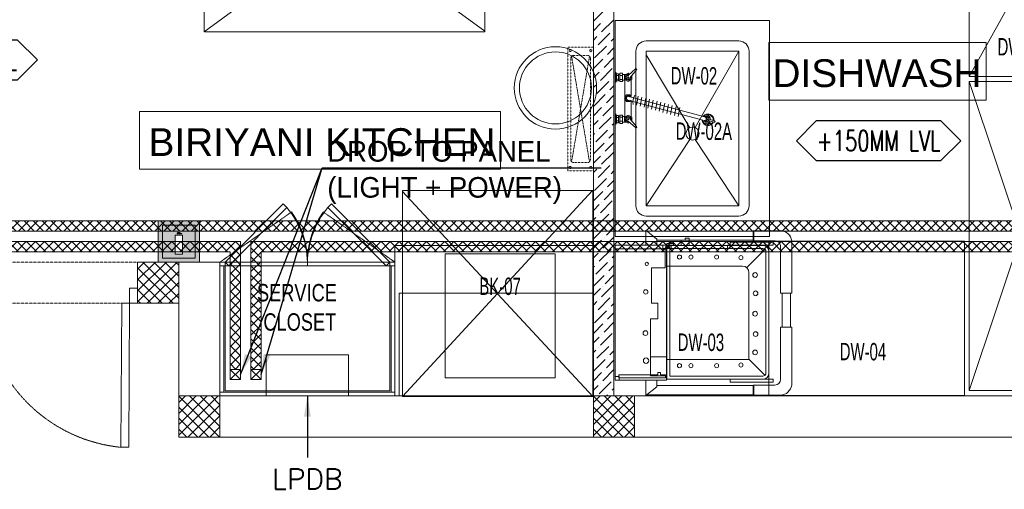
# Model space of a CAD drawing. Header units: millimetres. Extents: x -4747 to 55193, y -3459 to 48388.
# Tile 10 of 35: x 7017 to 11802, y -254 to 2028. Entities that reach past the tile are written whole.
import ezdxf
from ezdxf.enums import TextEntityAlignment as Align

# ---------------------------------------------------------------- set-up
doc = ezdxf.new("R2010")
doc.units = ezdxf.units.MM
doc.header["$MEASUREMENT"] = 0
for name, pattern in [('FP XREF (2)$0$$0$HIDDEN', [0.375, 0.25, -0.125]), ('FP XREF (2)$0$( Hidden )', [0.375, 0.25, -0.125]), ('FP XREF (2)$0$DASHED2', [0.375, 0.25, -0.125]), ('FP XREF (2)$0$HIDDEN2', [0.1875, 0.125, -0.0625])]:
    doc.linetypes.add(name, pattern=pattern)
doc.layers.get('0').update_dxf_attribs({"lineweight": 5})
doc.layers.add('A-ANNO-DIMS-30', color=7, linetype='Continuous', lineweight=5)
doc.layers.add('M-MEP-GEN', color=7, linetype='Continuous', lineweight=20)
for name, color, linetype, lineweight, true_color in [('FP XREF (2)$0$a- flr dim 02', 9, 'Continuous', 30, 0x808080), ('FP XREF (2)$0$A-100MM', 9, 'Continuous', 0, 0x808080), ('FP XREF (2)$0$A-clmn', 9, 'Continuous', 0, 0x808080), ('FP XREF (2)$0$A-JOINERY', 9, 'Continuous', 30, 0x808080), ('FP XREF (2)$0$door', 9, 'Continuous', 9, 0x808080), ('FP XREF (2)$0$EQ', 9, 'Continuous', 25, 0x808080), ('FP XREF (2)$0$EQUIP.', 9, 'Continuous', 0, 0x808080), ('FP XREF (2)$0$FLR LINE', 9, 'Continuous', 0, 0x808080), ('FP XREF (2)$0$ND_02_WALL', 9, 'Continuous', 53, 0x808080), ('FP XREF (2)$0$ND_26_HATCH', 9, 'Continuous', 13, 0x808080), ('FP XREF (2)$0$New1-furn', 9, 'Continuous', 30, 0x808080), ('M-MEP-ELCT-TRUNKING', 7, 'Continuous', 20, 0x960000), ('M-MEP-ELPR-EQUIP', 6, 'Continuous', 15, 0xff00ff)]:
    doc.layers.add(name, color=color, linetype=linetype, lineweight=lineweight, true_color=true_color)
for name, color, linetype, true_color in [('FP XREF (2)$0$A-EQUIP', 9, 'Continuous', 0x808080), ('FP XREF (2)$0$CT-WALL HATCH', 9, 'Continuous', 0x808080), ('FP XREF (2)$0$Equipment', 9, 'Continuous', 0x808080), ('FP XREF (2)$0$Equipment Name', 9, 'Continuous', 0x808080), ('FP XREF (2)$0$Exhaut Hoods', 9, 'Continuous', 0x808080), ('FP XREF (2)$0$PDF_0', 9, 'Continuous', 0x808080), ('FP XREF (2)$0$SA-EQUIP', 9, 'Continuous', 0x808080), ('FP XREF (2)$0$T-TagsWndw', 9, 'Continuous', 0x808080), ('FP XREF (2)$0$text equipment', 9, 'Continuous', 0x808080), ('FP XREF (2)$0$Z-AT_Text', 9, 'Continuous', 0x808080)]:
    doc.layers.add(name, color=color, linetype=linetype, true_color=true_color)
doc.styles.add('FP XREF (2)$0$DIMTEXT', font='arial.ttf', dxfattribs={"width": 0.75})
doc.styles.add('FP XREF (2)$0$MtXpl_Arial_Narrow', font='arialn.ttf')
doc.styles.add('FP XREF (2)$0$SSP_Note', font='romans.shx', dxfattribs={"width": 0.8})
doc.styles.add('FP XREF (2)$0$SSP_Title', font='arial.ttf')
doc.styles.add('Oswald Light', font='txt')
doc.styles.get("Standard").update_dxf_attribs({"font": 'romans.shx'})
doc.dimstyles.new('MDS-50', dxfattribs={"dimtxt": 100, "dimasz": 100, "dimexe": 50, "dimexo": 50, "dimgap": 25, "dimtad": 1, "dimdec": 0, "dimtxsty": 'Oswald Light', "dimcen": 0, "dimdle": 1.5875, "dimazin": 0, "dimtfac": 1, "dimtdec": 0, "dimtix": 1, "dimtmove": 0, "dimatfit": 0, "dimfxl": 1, "dimfrac": 2, "dimtolj": 1, "dimarcsym": 0})

# ---------------------------------------------------------------- blocks, each defined once
blk = doc.blocks.new('DB-TP')
at = {"color": 0}
blk.add_lwpolyline([(-200, 200), (200, 200), (200, 0), (-200, 0)], close=True, dxfattribs=at)
blk.add_solid([(-200, 0), (200, 200), (200, 0), (-200, 0)], dxfattribs=at)
blk = doc.blocks.new('FP XREF (2)$0$SSP_Tag_Wndw')
at = {"layer": 'FP XREF (2)$0$T-TagsWndw'}
for p, q in [((-5.5, 1.75), (-7.25, 0)), ((5.5, 1.75), (-5.5, 1.75)), ((7.25, 0), (5.5, 1.75)), ((-7.25, 0), (-5.5, -1.75)), ((5.5, -1.75), (7.25, 0)), ((-5.5, -1.75), (5.5, -1.75))]:
    blk.add_line(p, q, dxfattribs=at)
at = {"layer": 'FP XREF (2)$0$T-TagsWndw', "style": 'FP XREF (2)$0$SSP_Note', "width": 0.8}
blk.add_attdef('WndwNo', text='', height=1.8, dxfattribs=at).set_placement((0, 0), align=Align.MIDDLE_CENTER)
blk = doc.blocks.new('FP XREF (2)')
at = {"layer": 'FP XREF (2)$0$CT-WALL HATCH', "lineweight": 0, "true_color": 0x808080}
h = blk.add_hatch(color=8, dxfattribs=at)
h.dxf.hatch_style = 1
h.paths.add_polyline_path([(7690, 1050), (7690, 850), (7890, 850), (7890, 1050)])
h.paths.add_polyline_path([(7870, 1030), (7870, 870), (7710, 870), (7710, 1030)], flags=16)
h.paths.add_polyline_path([(7785, 994), (7794.5, 994), (7794.5, 991.8), (7797, 991.8), (7804.7, 989.7), (7803.6, 987.6), (7794.5, 989.6), (7794.5, 981.1), (7807.3, 981.1), (7807.3, 889.5), (7771.5, 889.5), (7771.5, 981.1), (7785, 981.1), (7785, 989.6), (7782, 989.6), (7782, 991.8), (7785, 991.8)], flags=0)
h = blk.add_hatch(color=8, dxfattribs=at)
h.dxf.hatch_style = 1
h.paths.add_polyline_path([(7870, 1030), (7710, 1030), (7710, 870), (7870, 870)])
h.paths.add_polyline_path([(7807.3, 889.5), (7771.5, 889.5), (7771.5, 981.1), (7785, 981.1), (7785, 989.6), (7782, 989.6), (7782, 991.8), (7785, 991.8), (7785, 994), (7794.5, 994), (7794.5, 991.8), (7797, 991.8), (7804.7, 989.7), (7803.6, 987.6), (7794.5, 989.6), (7794.5, 981.1), (7807.3, 981.1)], flags=16)
at = {"color": 8, "lineweight": 0, "true_color": 0x808080}
for p, q in [((7690, 1050), (7890, 1050)), ((7690, 850), (7690, 1050)), ((7710, 1030), (7870, 1030)), ((7710, 870), (7710, 1030)), ((7870, 1030), (7870, 870)), ((7890, 1050), (7890, 850)), ((7771.5, 981.1), (7807.3, 981.1)), ((7771.5, 889.5), (7771.5, 981.1)), ((7782, 989.6), (7782, 991.8)), ((7782, 991.8), (7797, 991.8)), ((7794.5, 989.6), (7782, 989.6)), ((7794.5, 994), (7785, 994)), ((7785, 994), (7785, 981.1)), ((7785, 981.1), (7794.5, 981.1)), ((7794.5, 981.1), (7794.5, 994)), ((7794.5, 989.6), (7803.6, 987.6)), ((7797, 991.8), (7804.7, 989.7)), ((7804.7, 989.7), (7803.6, 987.6)), ((7807.3, 981.1), (7807.3, 889.5)), ((7870, 870), (7710, 870)), ((7807.3, 889.5), (7771.5, 889.5)), ((7890, 850), (7690, 850))]:
    blk.add_line(p, q, dxfattribs=at)
at = {"layer": 'FP XREF (2)$0$a- flr dim 02', "color": 8, "lineweight": 0, "true_color": 0x808080}
for p, q in [((9805, 3070), (9805, 200)), ((9905, 200), (9905, 2970)), ((9805, 200), (9905, 200))]:
    blk.add_line(p, q, dxfattribs=at)
at = {"layer": 'FP XREF (2)$0$A-100MM', "color": 8, "linetype": 'Continuous', "lineweight": 0, "true_color": 0x808080, "transparency": 33554687}
for p, q in [((9805, 2020.4), (9856.6, 2072)), ((9845.1, 1968.5), (9902.6, 2026)), ((9850.8, 2020.2), (9850.8, 2020.2)), ((9805, 1974.4), (9839.4, 2008.8)), ((9827.9, 1905.3), (9885.3, 1962.8)), ((9896.8, 1974.3), (9896.8, 1974.3)), ((9805, 1928.4), (9822.1, 1945.6)), ((9833.6, 1957.1), (9833.6, 1957.1)), ((9891.1, 1922.6), (9905, 1936.5)), ((9810.6, 1842.1), (9868.1, 1899.6)), ((9816.4, 1893.9), (9816.4, 1893.9)), ((9873.8, 1859.4), (9905, 1890.6)), ((9879.6, 1911.1), (9879.6, 1911.1)), ((9805, 1790.6), (9850.8, 1836.4)), ((9856.6, 1796.2), (9905, 1844.6)), ((9862.3, 1847.9), (9862.3, 1847.9)), ((9805, 1744.6), (9833.6, 1773.2)), ((9839.4, 1733), (9896.8, 1790.4)), ((9845.1, 1784.7), (9845.1, 1784.7)), ((9822.1, 1669.8), (9879.6, 1727.2)), ((9891.1, 1738.7), (9891.1, 1738.7)), ((9902.6, 1750.2), (9905, 1752.7)), ((9805, 1698.6), (9816.4, 1710)), ((9827.9, 1721.5), (9827.9, 1721.5)), ((9873.8, 1675.5), (9873.8, 1675.5)), ((9885.3, 1687), (9905, 1706.7)), ((9805, 1606.7), (9862.3, 1664)), ((9810.6, 1658.3), (9810.6, 1658.3)), ((9868.1, 1623.8), (9905, 1660.7)), ((9805, 1560.7), (9845.1, 1600.8)), ((9850.8, 1560.6), (9905, 1614.8)), ((9856.6, 1612.3), (9856.6, 1612.3)), ((9805, 1514.8), (9827.9, 1537.6)), ((9833.6, 1497.4), (9891.1, 1554.9)), ((9839.4, 1549.1), (9839.4, 1549.1)), ((9902.6, 1566.4), (9902.6, 1566.4)), ((9816.4, 1434.2), (9873.8, 1491.7)), ((9822.1, 1485.9), (9822.1, 1485.9)), ((9885.3, 1503.2), (9885.3, 1503.2)), ((9896.8, 1514.7), (9905, 1522.9)), ((9805, 1468.8), (9810.6, 1474.4)), ((9868.1, 1440), (9868.1, 1440)), ((9879.6, 1451.5), (9905, 1476.9)), ((9805, 1376.9), (9856.6, 1428.5)), ((9862.3, 1388.3), (9905, 1430.9)), ((9805, 1330.9), (9839.4, 1365.3)), ((9845.1, 1325.1), (9902.6, 1382.5)), ((9850.8, 1376.8), (9850.8, 1376.8)), ((9805, 1285), (9822.1, 1302.1)), ((9827.9, 1261.9), (9885.3, 1319.3)), ((9833.6, 1313.6), (9833.6, 1313.6)), ((9891.1, 1279.1), (9905, 1293.1)), ((9896.8, 1330.8), (9896.8, 1330.8)), ((9810.6, 1198.7), (9868.1, 1256.1)), ((9816.4, 1250.4), (9816.4, 1250.4)), ((9873.8, 1215.9), (9905, 1247.1)), ((9879.6, 1267.6), (9879.6, 1267.6)), ((9856.6, 1152.7), (9905, 1201.1)), ((9862.3, 1204.4), (9862.3, 1204.4)), ((9805, 1147.1), (9850.8, 1192.9)), ((9805, 1101.1), (9833.6, 1129.7)), ((9839.4, 1089.5), (9896.8, 1147)), ((9845.1, 1141.2), (9845.1, 1141.2)), ((9902.6, 1106.8), (9905, 1109.2)), ((9805, 1055.2), (9816.4, 1066.5)), ((9822.1, 1026.3), (9879.6, 1083.8)), ((9827.9, 1078), (9827.9, 1078)), ((9885.3, 1043.6), (9905, 1063.2)), ((9891.1, 1095.3), (9891.1, 1095.3)), ((9805, 963.2), (9862.3, 1020.6)), ((9810.6, 1014.8), (9810.6, 1014.8)), ((9868.1, 980.4), (9905, 1017.3)), ((9873.8, 1032.1), (9873.8, 1032.1)), ((9805, 917.3), (9845.1, 957.4)), ((9850.8, 917.2), (9905, 971.3)), ((9856.6, 968.9), (9856.6, 968.9)), ((9833.6, 854), (9891.1, 911.4)), ((9902.6, 922.9), (9902.6, 922.9)), ((9805, 871.3), (9827.9, 894.2)), ((9839.4, 905.7), (9839.4, 905.7)), ((9896.8, 871.2), (9905, 879.4)), ((9805, 825.4), (9810.6, 831)), ((9816.4, 790.8), (9873.8, 848.2)), ((9822.1, 842.5), (9822.1, 842.5)), ((9879.6, 808), (9905, 833.4)), ((9885.3, 859.7), (9885.3, 859.7)), ((9805, 733.4), (9856.6, 785)), ((9862.3, 744.8), (9905, 787.5)), ((9868.1, 796.5), (9868.1, 796.5)), ((9805, 687.5), (9839.4, 721.8)), ((9845.1, 681.6), (9902.6, 739.1)), ((9850.8, 733.3), (9850.8, 733.3)), ((9827.9, 618.4), (9885.3, 675.9)), ((9833.6, 670.1), (9833.6, 670.1)), ((9896.8, 687.4), (9896.8, 687.4)), ((9805, 641.5), (9822.1, 658.6)), ((9879.6, 624.2), (9879.6, 624.2)), ((9891.1, 635.6), (9905, 649.6)), ((9810.6, 555.2), (9868.1, 612.7)), ((9816.4, 606.9), (9816.4, 606.9)), ((9873.8, 572.4), (9905, 603.6)), ((9805, 503.6), (9850.8, 549.5)), ((9856.6, 509.2), (9905, 557.7)), ((9862.3, 561), (9862.3, 561)), ((9805, 457.7), (9833.6, 486.3)), ((9839.4, 446.1), (9896.8, 503.5)), ((9845.1, 497.8), (9845.1, 497.8)), ((9822.1, 382.9), (9879.6, 440.3)), ((9827.9, 434.6), (9827.9, 434.6)), ((9891.1, 451.8), (9891.1, 451.8)), ((9902.6, 463.3), (9905, 465.7)), ((9805, 411.7), (9816.4, 423.1)), ((9873.8, 388.6), (9873.8, 388.6)), ((9885.3, 400.1), (9905, 419.8)), ((9805, 319.8), (9862.3, 377.1)), ((9810.6, 371.4), (9810.6, 371.4)), ((9868.1, 336.9), (9905, 373.8)), ((9805, 273.8), (9845.1, 313.9)), ((9850.8, 273.7), (9905, 327.9)), ((9856.6, 325.4), (9856.6, 325.4)), ((9805, 227.9), (9827.9, 250.7)), ((9833.6, 210.5), (9891.1, 267.9)), ((9839.4, 262.2), (9839.4, 262.2)), ((9902.6, 279.4), (9902.6, 279.4)), ((9869.1, 200), (9873.8, 204.8)), ((9885.3, 216.2), (9885.3, 216.2)), ((9896.8, 227.7), (9905, 235.9))]:
    blk.add_line(p, q, dxfattribs=at)
at = {"layer": 'FP XREF (2)$0$A-clmn', "color": 8, "lineweight": 0, "true_color": 0x808080}
for p, q in [((9805, 3070), (9805, 200)), ((9905, 2970), (9905, 200)), ((7590, 850), (7590, 650)), ((7990, 850), (7590, 850)), ((7590, 850), (7790, 850)), ((7590, 650), (7590, 850)), ((7590, 850), (7790, 850)), ((7790, 850), (7790, 650)), ((7990, 850), (7990, 200)), ((7590, 800), (7590, 650)), ((7790, 650), (7590, 650)), ((7790, 650), (7590, 650)), ((7590, 650), (7790, 650)), ((7590, 650), (7790, 650)), ((7790, 650), (7790, 0)), ((7790, 650), (7790, 0)), ((7790, 0), (7790, 200)), ((7790, 200), (7990, 200)), ((15000, 200), (7990, 200)), ((7990, 200), (7990, 0)), ((10005, 200), (9805, 200)), ((9805, 200), (9805, 0)), ((10005, 0), (10005, 200)), ((15200, 0), (7790, 0)), ((7990, 0), (7790, 0)), ((9805, 0), (10005, 0))]:
    blk.add_line(p, q, dxfattribs=at)
at = {"layer": 'FP XREF (2)$0$A-EQUIP', "color": 8, "lineweight": 0, "true_color": 0x808080}
for p, q in [((11632, 2651.9), (11632, 1751.9)), ((12132, 2651.9), (11632, 1751.9)), ((10661.4, 2024.6), (9911.4, 2024.6)), ((9911.4, 2024.6), (9911.4, 974)), ((10661.4, 2024.6), (9911.4, 2024.6)), ((9911.4, 2024.6), (9911.4, 974)), ((9911.4, 974), (9911.4, 2024.6)), ((9911.4, 2024.6), (10661.4, 2024.6)), ((9911.4, 974), (9911.4, 2024.6)), ((9911.4, 2024.6), (10661.4, 2024.6)), ((10661.4, 974), (10661.4, 2024.6)), ((10661.4, 974), (10661.4, 2024.6)), ((10661.4, 2024.6), (10661.4, 974)), ((10661.4, 2024.6), (10661.4, 974)), ((10061.4, 1924.6), (10511.4, 1924.6)), ((10011.4, 1124), (10011.4, 1874.6)), ((10061.4, 1124), (10061.4, 1874.6)), ((10061.4, 1874.6), (10511.4, 1874.6)), ((10511.4, 1874.6), (10299.5, 1503.3)), ((10511.4, 1874.6), (10511.4, 1124)), ((10561.4, 1874.6), (10561.4, 1124)), ((10061.4, 1857.1), (10273, 1503.1)), ((11632, 1751.9), (12132, 1751.9)), ((12132, 1726.9), (11632, 1726.9)), ((11632, 1726.9), (11632, 226.9)), ((11632, 226.9), (12132, 1726.9)), ((11632, 1726.9), (12132, 226.9)), ((10061.4, 1124), (10273.4, 1445.3)), ((10511.4, 1124), (10299.5, 1445.3)), ((10511.4, 1124), (10061.4, 1124)), ((10511.4, 1074), (10061.4, 1074)), ((9911.4, 974), (10661.4, 974)), ((9911.4, 974), (10661.4, 974)), ((10661.4, 974), (9911.4, 974)), ((10661.4, 974), (9911.4, 974)), ((9805, 930), (8840, 930)), ((8840, 930), (8840, 200)), ((9805, 200), (9805, 930)), ((11608.1, 951.5), (10658.1, 951.9)), ((10658.1, 951.9), (10658.1, 201.9)), ((11608.1, 951.5), (10658.1, 951.9)), ((10658.1, 951.9), (10658.1, 201.9)), ((10658.1, 201.9), (10658.1, 951.9)), ((10658.1, 951.9), (11608.1, 951.5)), ((10658.1, 201.9), (10658.1, 951.9)), ((10658.1, 951.9), (11608.1, 951.5)), ((11608.1, 201.5), (11608.1, 951.5)), ((11608.1, 201.5), (11608.1, 951.5)), ((11608.1, 951.5), (11608.1, 201.5)), ((11608.1, 951.5), (11608.1, 201.5)), ((9619.6, 889.7), (9084.9, 889.7)), ((9084.9, 889.7), (9084.9, 287.3)), ((9619.6, 287.3), (9619.6, 889.7)), ((9084.9, 287.3), (9619.6, 287.3)), ((8840, 200), (9805, 200)), ((10658.1, 201.9), (11608.1, 201.5)), ((10658.1, 201.9), (11608.1, 201.5)), ((11608.1, 201.5), (10658.1, 201.9)), ((11608.1, 201.5), (10658.1, 201.9)), ((11632, 226.9), (12132, 226.9))]:
    blk.add_line(p, q, dxfattribs=at)
for centre, radius in [((9620.6, 1696.4), 200), ((9620.6, 1696.4), 175), ((10286.4, 1474.3), 31.8)]:
    blk.add_circle(centre, radius, dxfattribs=at)
for centre, start, end in [((10061.4, 1874.6), 90, 180), ((10511.4, 1874.6), 0, 90), ((10061.4, 1124), 180, 270), ((10511.4, 1124), 270, 0)]:
    blk.add_arc(centre, 50, start, end, dxfattribs=at)
at = {"layer": 'FP XREF (2)$0$A-JOINERY', "color": 8, "linetype": 'FP XREF (2)$0$$0$HIDDEN', "lineweight": 0, "ltscale": 3, "true_color": 0x808080}
for p, q in [((7990, 850), (8338.1, 1093.8)), ((8840, 850), (8491.9, 1093.8))]:
    blk.add_line(p, q, dxfattribs=at)
at = {"layer": 'FP XREF (2)$0$A-JOINERY', "color": 8, "lineweight": 0, "true_color": 0x808080}
for p, q in [((7990, 850), (7990, 200)), ((8840, 850), (7990, 850)), ((8840, 832), (7990, 832)), ((8008, 832), (8008, 218)), ((8015, 850), (8815, 850)), ((8822, 218), (8822, 832)), ((8840, 200), (8840, 850)), ((7990, 218), (8840, 218)), ((7990, 200), (8840, 200))]:
    blk.add_line(p, q, dxfattribs=at)
at = {"layer": 'FP XREF (2)$0$A-JOINERY', "color": 8, "linetype": 'FP XREF (2)$0$( Hidden )', "lineweight": 0, "ltscale": 3, "true_color": 0x808080}
for p, q in [((8860.6, 700), (9805, 700)), ((8860.6, 200), (8860.6, 700)), ((9805, 700), (9805, 200)), ((9805, 200), (8860.6, 200))]:
    blk.add_line(p, q, dxfattribs=at)
at = {"layer": 'FP XREF (2)$0$A-JOINERY', "color": 8, "linetype": 'FP XREF (2)$0$$0$HIDDEN', "lineweight": 0, "ltscale": 3, "true_color": 0x808080}
for centre, start, end in [((7990, 850), 359.9999, 34.9999), ((8840, 850), 145.0001, 180.0001)]:
    blk.add_arc(centre, 425, start, end, dxfattribs=at)
at = {"layer": 'FP XREF (2)$0$door', "color": 8, "lineweight": 0, "true_color": 0x808080}
for p, q in [((7549.9, 724.1), (7549.7, 650.4)), ((7590, 724.1), (7549.9, 724.1)), ((7589.8, 650.3), (7590, 724.1)), ((7508.9, -49.5), (7512.9, 650.5)), ((7512.9, 650.5), (7549.7, 650.4)), ((7549.7, 650.4), (7546.8, -49.6)), ((7549.7, 650.4), (7589.8, 650.3)), ((7546.8, -49.6), (7508.9, -49.5))]:
    blk.add_line(p, q, dxfattribs=at)
at = {"layer": 'FP XREF (2)$0$EQ', "color": 8, "linetype": 'FP XREF (2)$0$HIDDEN2', "lineweight": 0, "ltscale": 7, "true_color": 0x808080}
blk.add_arc((7581.3, 689.6), 742.6, 183.1069, 264.4029, dxfattribs=at)
at = {"layer": 'FP XREF (2)$0$Equipment', "color": 8, "linetype": 'FP XREF (2)$0$DASHED2', "lineweight": 0, "ltscale": 0.3, "true_color": 0x808080}
for p, q in [((9805, 1893.8), (9680, 1893.8)), ((9680, 1893.8), (9680, 1293.8)), ((9805, 1293.8), (9805, 1893.8)), ((9694.5, 1839.2), (9694.5, 1348.3)), ((9698.9, 1849.8), (9786.1, 1337.7)), ((9786.1, 1849.8), (9698.9, 1337.7)), ((9775.5, 1854.2), (9709.5, 1854.2)), ((9790.5, 1348.3), (9790.5, 1839.2)), ((9680, 1293.8), (9805, 1293.8)), ((9709.5, 1333.3), (9775.5, 1333.3))]:
    blk.add_line(p, q, dxfattribs=at)
at = {"layer": 'FP XREF (2)$0$Equipment', "color": 8, "lineweight": 0, "true_color": 0x808080}
for p, q in [((9913.5, 1773.4), (9913.5, 1722.2)), ((9913.5, 1773), (9917.3, 1764.9)), ((9973.2, 1757.1), (10010, 1788.8)), ((9983.3, 1747), (10015, 1783.8)), ((9913.5, 1722.2), (9917.3, 1730.3)), ((9917.3, 1730.5), (9917.3, 1764.9)), ((9926.8, 1764.8), (9917.3, 1764.8)), ((9926.8, 1756.5), (9917.3, 1756.5)), ((9926.8, 1738.8), (9917.3, 1738.8)), ((9926.8, 1730.5), (9917.3, 1730.5)), ((9926.8, 1730.5), (9926.8, 1764.8)), ((9933.3, 1761.6), (9926.8, 1761.6)), ((9933.3, 1733.7), (9926.8, 1733.7)), ((9933.3, 1727.5), (9933.3, 1768.4)), ((9933.3, 1768.4), (9946.7, 1768.4)), ((9946.7, 1757.3), (9933.3, 1757.3)), ((9946.7, 1737.7), (9933.3, 1737.7)), ((9946.7, 1727.5), (9933.3, 1727.5)), ((9946.7, 1768.4), (9946.7, 1727.5)), ((9946.7, 1761.4), (9963, 1761.4)), ((9946.7, 1734.3), (9958.1, 1734.3)), ((9973.9, 1767.6), (9956.6, 1757.6)), ((9956.6, 1757.6), (9956.6, 1737.6)), ((9956.6, 1737.6), (9973.9, 1727.6)), ((9958.1, 1736.7), (9958.1, 1650.7)), ((9980.8, 1763.6), (9973.9, 1767.6)), ((9973.9, 1727.6), (9991.2, 1737.6)), ((9989.1, 1654.8), (9989.1, 1736.4)), ((9991.2, 1737.6), (9991.2, 1756.2)), ((9955.5, 1646), (9964.6, 1661.9)), ((9964.6, 1630.2), (9955.5, 1646)), ((9958.1, 1555.4), (9958.1, 1641.4)), ((9964.6, 1661.9), (9982.9, 1661.9)), ((9964.6, 1630.2), (9982.9, 1630.2)), ((9971.5, 1637.6), (10342.5, 1538.2)), ((9976, 1654.5), (10347, 1555.1)), ((9987.1, 1654.8), (9982.9, 1661.9)), ((9982.9, 1630.2), (9987.1, 1637.3)), ((9989.1, 1637.3), (9989.1, 1555.7)), ((10022.6, 1656), (10014.3, 1612.2)), ((10041, 1651), (10032.7, 1607.2)), ((10059.4, 1646.1), (10051.1, 1602.3)), ((10077.8, 1641.2), (10069.5, 1597.4)), ((10096.2, 1636.3), (10087.9, 1592.4)), ((10114.6, 1631.3), (10106.3, 1587.5)), ((10133, 1626.4), (10124.7, 1582.6)), ((10151.4, 1621.5), (10143.1, 1577.6)), ((10169.8, 1616.5), (10161.5, 1572.7)), ((10188.2, 1611.6), (10179.9, 1567.8)), ((10206.6, 1606.7), (10198.3, 1562.9)), ((10225, 1601.7), (10216.7, 1557.9)), ((9913.5, 1518.7), (9913.5, 1569.8)), ((9913.5, 1569.8), (9917.3, 1561.7)), ((9926.8, 1561.6), (9917.3, 1561.6)), ((9917.3, 1561.6), (9917.3, 1527.1)), ((9926.8, 1553.3), (9917.3, 1553.3)), ((9926.8, 1535.6), (9917.3, 1535.6)), ((9926.8, 1561.6), (9926.8, 1527.3)), ((9933.3, 1558.4), (9926.8, 1558.4)), ((9933.3, 1564.6), (9933.3, 1523.7)), ((9946.7, 1564.6), (9933.3, 1564.6)), ((9946.7, 1554.4), (9933.3, 1554.4)), ((9946.7, 1534.7), (9933.3, 1534.7)), ((9946.7, 1523.7), (9946.7, 1564.6)), ((9946.7, 1557.8), (9958.1, 1557.8)), ((9956.6, 1554.4), (9973.9, 1564.4)), ((9956.6, 1534.4), (9956.6, 1554.4)), ((9973.9, 1524.4), (9956.6, 1534.4)), ((9973.2, 1535), (10010, 1503.3)), ((9973.9, 1564.4), (9991.2, 1554.4)), ((9983.3, 1545.1), (10015, 1508.3)), ((9991.2, 1554.4), (9991.2, 1535.9)), ((10332.5, 1540.9), (10333.9, 1535.4)), ((10333.9, 1535.4), (10348.5, 1531.5)), ((10340.7, 1560.7), (10337.6, 1557.6)), ((10355.2, 1556.8), (10340.7, 1560.7)), ((10348.5, 1531.5), (10359.1, 1542.2)), ((10351.4, 1534), (10359.8, 1531.7)), ((10359.1, 1542.2), (10355.2, 1556.8)), ((10364.9, 1551.6), (10356.7, 1553.8)), ((10363.7, 1537.4), (10392.3, 1529.7)), ((10365.7, 1544.7), (10394.3, 1537.1)), ((9913.5, 1519), (9917.3, 1527.1)), ((9926.8, 1527.3), (9917.3, 1527.3)), ((9933.3, 1530.4), (9926.8, 1530.4)), ((9933.3, 1523.7), (9946.7, 1523.7)), ((9946.7, 1530.7), (9963, 1530.7)), ((9980.8, 1528.4), (9973.9, 1524.4))]:
    blk.add_line(p, q, dxfattribs=at)
at = {"layer": 'FP XREF (2)$0$Equipment', "color": 8, "linetype": 'FP XREF (2)$0$DASHED2', "lineweight": 0, "ltscale": 0.3, "true_color": 0x808080}
for centre, start, end in [((9709.5, 1839.2), 90, 180), ((9775.5, 1839.2), 0, 90), ((9709.5, 1348.3), 180, 270), ((9775.5, 1348.3), 270, 0)]:
    blk.add_arc(centre, 15, start, end, dxfattribs=at)
at = {"layer": 'FP XREF (2)$0$Equipment', "color": 8, "lineweight": 0, "true_color": 0x808080}
for centre, major_axis, ratio, start_param, end_param in [((10011.9, 1785.7), (-2.53, 2.53), 1, 3.355981, 6.068797), ((9973.9, 1747.6), (9.97, 9.97), 1, 0.494516, 5.793903), ((9973.8, 1747.6), (6.74, 6.74), 1, 0.844974, 5.438212), ((9973.8, 1747.6), (-2.25, 2.25), 1, 5.497787, 11.780972), ((9973.8, 1646), (-11.8, 6.4), 1, 4.081822, 8.953559), ((9973.8, 1646), (-7.86, 3.88), 0.995971, -1.37533, 1.766263), ((10053.3, 1629.6), (-40, 40), 1, 0.20779, 1.018908), ((9973.9, 1544.4), (-9.97, 9.97), 1, 3.630875, 8.930262), ((9973.8, 1544.5), (-6.74, 6.74), 1, 3.986566, 8.579804), ((9973.8, 1544.5), (-2.25, 2.25), 1, 5.497787, 11.780972), ((10361.7, 1541.5), (23.1, 16.9), 1, 2.650354, 5.266747), ((10361.7, 1541.5), (23.1, 16.9), 1, 2.650354, 5.266747), ((10352.8, 1543.2), (13.9, 13.9), 1, 2.782498, 5.080835), ((10352.8, 1543.2), (13.9, 13.9), 1, 2.782498, 5.080835), ((10361.7, 1541.5), (-0.4, 28.6), 1, 4.580889, 7.16581), ((10361.7, 1541.5), (-0.4, 28.6), 1, 4.580889, 7.16581), ((10361.7, 1541.5), (-0.4, 28.6), 1, 4.580889, 7.16581), ((10361.7, 1541.5), (-18, 18), 1, 1.33767, 3.528402), ((10361.7, 1541.5), (-18, 18), 1, 1.33767, 3.528402), ((10361.7, 1541.5), (-18, 18), 1, 1.33767, 3.528402), ((10353.3, 1544.9), (-13.9, 13.9), 1, 3.820344, 6.118682), ((10353.3, 1544.9), (13.9, 13.9), 1, 0.908402, 1.406293), ((10353.3, 1544.9), (13.9, 13.9), 1, 0.908402, 1.406293), ((10345, 1546.6), (7.41, 4.61), 1, 3.864082, 7.065249), ((10345, 1546.6), (7.51, 4.46), 1, 3.884457, 7.085624), ((10345, 1546.6), (7.51, 4.46), 1, 3.884457, 7.085624), ((10352.9, 1542.8), (-9.27, 9.27), 1, 1.682109, 3.458448), ((10352.9, 1542.8), (-9.27, 9.27), 1, 1.682109, 3.458448), ((10352.9, 1542.8), (-9.27, 9.27), 1, 1.682109, 3.458448), ((10353.5, 1545.2), (-9.27, 9.27), 1, 4.439051, 5.721365), ((10353.5, 1545.2), (-9.27, 9.27), 1, 4.439051, 5.721365), ((10353.5, 1545.2), (-9.27, 9.27), 1, 3.871935, 5.721365), ((10361.7, 1541.5), (18, 18), 1, 5.400363, 7.51011), ((10361.7, 1541.5), (18, 18), 1, 5.400363, 7.51011), ((10361.7, 1541.5), (18, 18), 1, 5.400363, 7.51011), ((10353.3, 1544.9), (-13.9, 13.9), 1, 3.820344, 5.620791), ((10353.3, 1544.9), (-13.9, 13.9), 1, 3.820344, 5.620791), ((10365.8, 1540.8), (2.82, 2.82), 1, 0.815022, 3.373768), ((10365.8, 1540.8), (2.82, 2.82), 1, 0.815022, 3.373768), ((10365.8, 1540.8), (2.82, 2.82), 1, 0.815022, 3.373768), ((10353.5, 1545.2), (-9.27, 9.27), 1, 3.871935, 4.439051), ((10353.5, 1545.2), (-9.27, 9.27), 1, 3.871935, 4.439051), ((10392.2, 1533.7), (2.82, 2.82), 1, 3.956614, 6.515361), ((10392.2, 1533.7), (2.82, 2.82), 1, 3.956614, 6.515361), ((10392.2, 1533.7), (2.82, 2.82), 1, 3.956614, 6.515361), ((10011.9, 1506.3), (2.53, 2.53), 1, 3.355981, 6.068797)]:
    blk.add_ellipse(centre, major_axis=major_axis, ratio=ratio, start_param=start_param, end_param=end_param, dxfattribs=at)
at = {"layer": 'FP XREF (2)$0$Equipment Name', "color": 8, "linetype": 'FP XREF (2)$0$DASHED2', "lineweight": 0, "true_color": 0x808080}
for centre in [(9692.5, 1877.4), (9792.5, 1877.4), (9692.5, 1310.2), (9792.5, 1310.2)]:
    blk.add_circle(centre, 5.15, dxfattribs=at)
at = {"layer": 'FP XREF (2)$0$Exhaut Hoods', "color": 8, "linetype": 'FP XREF (2)$0$( Hidden )', "lineweight": 0, "ltscale": 10, "true_color": 0x808080}
for p, q in [((7913, 1968), (7913, 2968)), ((9278, 2968), (9278, 1968)), ((9278, 1968), (7913, 1968)), ((8876.4, 1198), (9801.4, 1198)), ((8876.4, 198), (8876.4, 1198)), ((9801.4, 1198), (9801.4, 198)), ((9801.4, 198), (8876.4, 198))]:
    blk.add_line(p, q, dxfattribs=at)
at = {"layer": 'FP XREF (2)$0$Exhaut Hoods', "color": 8, "lineweight": 0, "true_color": 0x808080}
for p, q in [((9270.2, 2968), (7913, 1968)), ((7913, 2968), (9278, 1971.6)), ((9801, 1198), (8876.4, 198)), ((8876.4, 1193.5), (9801.4, 198))]:
    blk.add_line(p, q, dxfattribs=at)
at = {"layer": 'FP XREF (2)$0$FLR LINE', "color": 8, "linetype": 'FP XREF (2)$0$HIDDEN2', "lineweight": 0, "ltscale": 8, "true_color": 0x808080}
for p, q in [((6090, 850), (7590, 850)), ((6090, 650), (7590, 650))]:
    blk.add_line(p, q, dxfattribs=at)
at = {"layer": 'FP XREF (2)$0$ND_02_WALL', "color": 8, "lineweight": 0, "true_color": 0x808080}
blk.add_line((7990, 850), (7990, 200), dxfattribs=at)
at = {"layer": 'FP XREF (2)$0$ND_26_HATCH', "color": 8, "linetype": 'Continuous', "lineweight": 0, "true_color": 0x808080}
for p, q in [((7590, 816.5), (7623.5, 850)), ((7590, 763.5), (7676.5, 850)), ((7590, 710.5), (7729.5, 850)), ((7590, 657.4), (7782.6, 850)), ((7762.5, 650), (7590, 822.5)), ((7790, 675.5), (7615.5, 850)), ((7790, 728.5), (7668.5, 850)), ((7790, 781.6), (7721.6, 850)), ((7790, 834.6), (7774.6, 850)), ((7709.4, 650), (7590, 769.4)), ((7635.6, 650), (7790, 804.4)), ((7688.6, 650), (7790, 751.4)), ((7656.4, 650), (7590, 716.4)), ((7741.7, 650), (7790, 698.3)), ((7603.4, 650), (7590, 663.4)), ((7790, 168), (7822, 200)), ((7790, 115), (7875, 200)), ((7790, 61.9), (7928.1, 200)), ((7790, 8.9), (7981.1, 200)), ((7988.2, 0), (7790, 198.2)), ((7990, 51.2), (7841.2, 200)), ((7990, 104.3), (7894.3, 200)), ((7990, 157.3), (7947.3, 200)), ((9805, 167.7), (9837.3, 200)), ((9805, 114.7), (9890.3, 200)), ((9805, 61.7), (9943.3, 200)), ((9805, 8.6), (9996.4, 200)), ((10003.4, 0), (9805, 198.4)), ((10005, 51.5), (9856.5, 200)), ((10005, 104.5), (9909.5, 200)), ((10005, 157.5), (9962.5, 200)), ((7935.2, 0), (7790, 145.2)), ((7834.1, 0), (7990, 155.9)), ((9950.4, 0), (9805, 145.4)), ((9849.4, 0), (10005, 155.6)), ((7887.2, 0), (7990, 102.8)), ((9902.4, 0), (10005, 102.6)), ((7882.1, 0), (7790, 92.1)), ((7940.2, 0), (7990, 49.8)), ((9897.4, 0), (9805, 92.4)), ((9955.5, 0), (10005, 49.5)), ((7829.1, 0), (7790, 39.1)), ((9844.3, 0), (9805, 39.3))]:
    blk.add_line(p, q, dxfattribs=at)
at = {"layer": 'FP XREF (2)$0$New1-furn', "color": 8, "lineweight": 0, "true_color": 0x808080}
for p, q in [((8015, 850), (8297.8, 1132.8)), ((8315.5, 1115.2), (8032.7, 832.3)), ((8297.8, 1132.8), (8315.5, 1115.2)), ((8514.5, 1115.2), (8532.2, 1132.8)), ((8797.3, 832.3), (8514.5, 1115.2)), ((8532.2, 1132.8), (8815, 850)), ((8015, 850), (8815, 850)), ((8032.7, 832.3), (8015, 850)), ((8815, 850), (8797.3, 832.3))]:
    blk.add_line(p, q, dxfattribs=at)
for centre, start, end in [((7983.4, 839.3), 1.417, 39.7113), ((8846.6, 839.3), 140.2887, 178.583)]:
    blk.add_arc(centre, 431.7, start, end, dxfattribs=at)
at = {"layer": 'FP XREF (2)$0$PDF_0', "color": 8, "lineweight": 0, "true_color": 0x808080}
for p, q in [((8015, 850), (7990, 850)), ((7990, 850), (7990, 200)), ((8015, 225), (8015, 850)), ((8415, 850), (8415, 832)), ((8815, 850), (8815, 225)), ((8840, 850), (8815, 850)), ((8840, 200), (8840, 850)), ((7990, 200), (8840, 200)), ((8815, 225), (8015, 225))]:
    blk.add_line(p, q, dxfattribs=at)
at = {"layer": 'FP XREF (2)$0$SA-EQUIP', "color": 8, "lineweight": 0, "true_color": 0x808080}
for p, q in [((10060.5, 932.1), (10060.5, 1004.5)), ((10060.5, 1004.5), (10112.9, 961.6)), ((10580.9, 1000.6), (10065.3, 1000.6)), ((10112.9, 961.6), (10112.9, 933.7)), ((10250.3, 956.5), (10250.3, 965.8)), ((10250.3, 965.8), (10269.7, 965.8)), ((10269.7, 965.8), (10269.7, 956.5)), ((10715.6, 1002.8), (10580.9, 1002.8)), ((10580.9, 953.7), (10580.9, 1002.8)), ((10584.6, 953.7), (10584.6, 1002.8)), ((10715.6, 1002.8), (10715.6, 1002.8)), ((9911.4, 913.9), (9911.4, 932.1)), ((9911.4, 932.1), (10160.3, 932.1)), ((9911.4, 276.8), (9911.4, 932.1)), ((9911.4, 932.1), (10160.3, 932.1)), ((10153.6, 913.9), (9911.4, 913.9)), ((10160.3, 913.9), (9911.4, 913.9)), ((10112.9, 956.5), (10580.9, 956.5)), ((10142.2, 916.6), (10142.2, 932.1)), ((10142.2, 932.1), (10182.4, 932.1)), ((10182.4, 916.6), (10142.2, 916.6)), ((10153.6, 821.7), (10153.6, 913.9)), ((10156.4, 920.6), (10156.4, 926.8)), ((10156.4, 926.8), (10175.7, 926.8)), ((10175.7, 920.6), (10156.4, 920.6)), ((10160.3, 932.1), (10160.3, 913.9)), ((10160.3, 932.1), (10160.3, 276.8)), ((10161.1, 281.2), (10161.1, 931.2)), ((10161.1, 931.2), (10628, 931.2)), ((10162.3, 932.1), (10162.3, 940.4)), ((10162.3, 940.4), (10194.6, 940.4)), ((10194.6, 932.1), (10162.3, 932.1)), ((10173.5, 940.4), (10173.5, 946.4)), ((10173.5, 946.4), (10194.6, 946.4)), ((10194.6, 940.4), (10173.5, 940.4)), ((10175.7, 926.8), (10175.7, 920.6)), ((10175.8, 295.9), (10175.8, 916.6)), ((10175.8, 916.6), (10628, 916.6)), ((10182.4, 932.1), (10182.4, 916.6)), ((10194.6, 946.4), (10194.6, 940.4)), ((10194.6, 940.4), (10194.6, 932.1)), ((10230.9, 932.1), (10230.9, 956.5)), ((10269.7, 956.5), (10250.3, 956.5)), ((10269.7, 932.1), (10269.7, 956.5)), ((10469.4, 932.1), (10457.2, 932.1)), ((10457.2, 932.1), (10457.2, 916.6)), ((10457.2, 916.6), (10469.4, 916.6)), ((10469.4, 946.8), (10469.4, 932.1)), ((10678, 946.8), (10469.4, 946.8)), ((10469.4, 932.1), (10678, 932.1)), ((10469.4, 916.6), (10469.4, 932.1)), ((10549.9, 823.2), (10638.9, 912.1)), ((10580.9, 953.7), (10688.2, 953.7)), ((10678, 932.1), (10678, 946.8)), ((10714.9, 930.1), (10714.9, 698.9)), ((10768.8, 698.9), (10768.8, 953.7)), ((10643.4, 901.1), (10643.4, 311.3)), ((10658.1, 901.1), (10658.1, 311.3)), ((10086.8, 651.2), (10086.8, 821.7)), ((10086.8, 821.7), (10153.6, 821.7)), ((10160.9, 377.8), (10160.9, 830.5)), ((10160.9, 830.5), (10529.9, 830.5)), ((10560.8, 799.6), (10560.8, 377.8)), ((10714.9, 698.9), (10768.8, 698.9)), ((10722.3, 533.9), (10722.3, 698.9)), ((10722.3, 698.9), (10762.2, 698.9)), ((10762.2, 698.9), (10762.2, 533.9)), ((10118.3, 651.2), (10086.8, 651.2)), ((10118.3, 574.4), (10118.3, 651.2)), ((10083, 390.6), (10083, 574.4)), ((10083, 574.4), (10118.3, 574.4)), ((10714.3, 280.4), (10714.3, 533.9)), ((10714.3, 533.9), (10768.8, 533.9)), ((10762.2, 533.9), (10722.3, 533.9)), ((10768.8, 533.9), (10768.8, 253)), ((10083, 297), (10083, 390.6)), ((10083, 390.6), (10160.9, 390.6)), ((10160.9, 390.6), (10160.9, 297)), ((10560.8, 377.8), (10160.9, 377.8)), ((10560.8, 378.4), (10638.9, 300.4)), ((9911.4, 276.8), (9911.4, 294.9)), ((9911.4, 294.9), (9929.4, 294.9)), ((10117.5, 302.2), (9928.8, 302.2)), ((9928.8, 302.2), (9928.8, 288.6)), ((9928.8, 288.6), (10155.8, 288.6)), ((9929.4, 294.9), (9929.4, 276.8)), ((10160.9, 297), (10083, 297)), ((10130.4, 314.4), (10117.4, 314.4)), ((10117.4, 314.4), (10117.4, 302.2)), ((10130.4, 302.2), (10130.4, 314.4)), ((10155.8, 302.2), (10130.4, 302.2)), ((10155.8, 288.6), (10155.8, 302.2)), ((10628, 295.9), (10175.8, 295.9)), ((9929.4, 276.8), (9911.4, 276.8)), ((10160.3, 276.8), (9911.4, 276.8)), ((10060.5, 274.4), (10060.5, 201.9)), ((10060.5, 201.9), (10112.9, 244.8)), ((10112.9, 244.8), (10112.9, 272.8)), ((10112.9, 250), (10580.9, 250)), ((10628, 281.2), (10161.1, 281.2)), ((10469.4, 281.2), (10469.4, 266.5)), ((10678, 281.2), (10469.4, 281.2)), ((10469.4, 266.5), (10678, 266.5)), ((10580.9, 253), (10686.9, 253)), ((10580.9, 203.9), (10580.9, 253)), ((10584.6, 203.9), (10584.6, 253)), ((10678, 266.5), (10678, 281.2)), ((10580.9, 205.9), (10065.3, 205.9)), ((10714.3, 203.9), (10580.9, 203.9)), ((10583, 205.9), (10583, 205.9)), ((10583, 205.9), (10583, 205.9)), ((10714.3, 203.9), (10714.3, 203.9))]:
    blk.add_line(p, q, dxfattribs=at)
for centre, radius in [((10223.2, 874.6), 9.99), ((10278.9, 874.6), 9.99), ((10403.7, 874.6), 9.99), ((10521.8, 871.8), 9.99), ((10064, 841.6), 8.09), ((10591, 787.5), 11.4), ((10059.5, 705.1), 10.7), ((10593.3, 698.4), 11.4), ((10591, 599.6), 11.4), ((10058, 505.1), 11.3), ((10593.3, 500.8), 11.4), ((10060.8, 371.2), 13.1), ((10591, 411.7), 11.4), ((10223.2, 347.3), 9.99), ((10278.9, 347.3), 9.99), ((10403.7, 347.3), 9.99), ((10521.8, 350.2), 9.99)]:
    blk.add_circle(centre, radius, dxfattribs=at)
for centre, radius, start, end in [((10714, 947.7), 55.2, 6.2409, 88.2976), ((10628, 901.1), 30.1, 360, 90), ((10628, 901.1), 15.5, 0, 90), ((10687.8, 926.4), 27.3, 7.7686, 89.1184), ((10529.9, 799.6), 30.9, 0, 90), ((10628, 311.3), 15.5, 270, 360), ((10628, 311.3), 30.1, 270, 360), ((10686.9, 280.4), 27.4, 270.0613, 359.8521), ((10712.1, 261.1), 57.3, 272.2245, 351.8721)]:
    blk.add_arc(centre, radius, start, end, dxfattribs=at)
at = {"layer": 'FP XREF (2)$0$Z-AT_Text', "color": 8, "lineweight": 0, "true_color": 0x808080}
for p, q in [((10657, 1916.4), (11714.1, 1916.4)), ((10657, 1637.2), (10657, 1916.4)), ((11714.1, 1916.4), (11714.1, 1637.2)), ((11714.1, 1637.2), (10657, 1637.2)), ((7599.2, 1581.6), (9354.1, 1581.6)), ((7599.2, 1302.3), (7599.2, 1581.6)), ((9354.1, 1581.6), (9354.1, 1302.3)), ((9354.1, 1302.3), (7599.2, 1302.3))]:
    blk.add_line(p, q, dxfattribs=at)
at = {"color": 8, "lineweight": 0, "true_color": 0x808080}
ref = blk.add_blockref('FP XREF (2)$0$SSP_Tag_Wndw', (6703.9, 1832.3), dxfattribs=dict(at, xscale=55.05875642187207, yscale=55.05875642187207, zscale=55.05875642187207))
ref.add_attrib('WndwNo', '+150MM LVL', dxfattribs={"layer": 'FP XREF (2)$0$T-TagsWndw', "height": 99.11, "style": 'FP XREF (2)$0$SSP_Note', "width": 0.7}).set_placement((6703.9, 1832.3), align=Align.MIDDLE_CENTER)
ref = blk.add_blockref('FP XREF (2)$0$SSP_Tag_Wndw', (11191.2, 1439.5), dxfattribs=dict(at, xscale=55.05875642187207, yscale=55.05875642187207, zscale=55.05875642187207))
ref.add_attrib('WndwNo', '+150MM LVL', dxfattribs={"layer": 'FP XREF (2)$0$T-TagsWndw', "height": 99.11, "style": 'FP XREF (2)$0$SSP_Note', "width": 0.7}).set_placement((11191.2, 1439.5), align=Align.MIDDLE_CENTER)
at = {"layer": 'FP XREF (2)$0$EQUIP.', "color": 8, "lineweight": 0, "true_color": 0x808080, "style": 'FP XREF (2)$0$MtXpl_Arial_Narrow', "width": 0.75}
for s, p in [('DW-06', (11769, 1854.3)), ('DW-02', (10180.5, 1713.6)), ('DW-02A', (10204.6, 1444.3)), ('BK-07', (9250.3, 691.1)), ('DW-03', (10214.4, 419.1)), ('DW-04', (11001.9, 373.5))]:
    blk.add_text(s, height=84.44, rotation=359.7249, dxfattribs=at).set_placement(p)
at = {"layer": 'FP XREF (2)$0$text equipment', "color": 8, "lineweight": 0, "true_color": 0x808080, "style": 'FP XREF (2)$0$DIMTEXT', "width": 0.75}
for s, p in [('SERVICE', (8169.8, 659.3)), ('CLOSET', (8201.2, 517.1))]:
    blk.add_text(s, height=84.44, dxfattribs=at).set_placement(p)
at = {"layer": 'FP XREF (2)$0$Z-AT_Text', "color": 8, "lineweight": 0, "true_color": 0x808080, "style": 'FP XREF (2)$0$SSP_Title'}
for s, p in [('DISHWASH', (10675.2, 1700.5)), ('BIRIYANI KITCHEN', (7642.5, 1365.6))]:
    blk.add_text(s, height=135, dxfattribs=at).set_placement(p)

msp = doc.modelspace()

# ---------------------------------------------------------------- hatches: boundary and pattern name
at = {"layer": 'M-MEP-ELCT-TRUNKING', "lineweight": 0}
h = msp.add_hatch(dxfattribs=at)
h.set_pattern_fill('ANSI37', color=256, scale=250)
h.paths.add_polyline_path([(12357, 900), (8190, 900), (8190, 329.2), (8140, 329.2), (8140, 950), (12407, 950), (12407, 2618), (14700, 2618), (14700, 9470), (14750, 9470), (14750, 2568), (12457, 2568), (12457, 329.2), (12357, 329.2)])
h.paths.add_polyline_path([(937.5, 300), (3890, 300), (3890, 950), (8090, 950), (8090, 329.2), (8040, 329.2), (8040, 900), (3940, 900), (3940, 250), (937.5, 250)])
h.paths.add_polyline_path([(400, 4820), (400, 10335.8), (450, 10335.8), (450, 4840.7), (450, 4540.7), (450, 2949.3), (450, 2649.3), (450, 300), (837.5, 300), (837.5, 250), (400, 250), (400, 2670), (400, 2970), (400, 4520)])
at = {"layer": 'M-MEP-ELCT-TRUNKING', "lineweight": 0, "true_color": 0x0000ff}
h = msp.add_hatch(dxfattribs=at)
h.set_pattern_fill('ANSI37', color=5, scale=250)
h.paths.add_polyline_path([(12307, 1338.3), (12357, 1338.3), (12357, 1000), (3840, 1000), (3840, 350), (500, 350), (500, 2628.6), (500, 2928.6), (500, 4561.4), (500, 4861.4), (500, 10335.8), (550, 10335.8), (550, 4882.1), (550, 4582.1), (550, 2907.9), (550, 2607.9), (550, 400), (3790, 400), (3790, 1050), (12307, 1050)])
h.paths.add_polyline_path([(12307, 1438.3), (12307, 2718), (14600, 2718), (14600, 9470), (14650, 9470), (14650, 2668), (12357, 2668), (12357, 1438.3)])

# ---------------------------------------------------------------- linework, layer by layer
at = {"layer": 'M-MEP-ELCT-TRUNKING'}
for p, q in [((8090, 329.2), (8040, 279.2)), ((8040, 329.2), (8090, 279.2)), ((8190, 329.2), (8140, 279.2)), ((8140, 329.2), (8190, 279.2))]:
    msp.add_line(p, q, dxfattribs=at)
at = {"layer": 'M-MEP-ELCT-TRUNKING', "color": 5, "true_color": 0x0000ff}
msp.add_lwpolyline([(12307, 1338.3), (12357, 1338.3), (12357, 1000), (3840, 1000), (3840, 350), (500, 350), (500, 2628.6), (500, 2928.6), (500, 4561.4), (500, 4861.4), (500, 10335.8), (550, 10335.8), (550, 4882.1), (550, 4582.1), (550, 2907.9), (550, 2607.9), (550, 400), (3790, 400), (3790, 1050), (12307, 1050)], close=True, dxfattribs=at)
at = {"layer": 'M-MEP-ELCT-TRUNKING'}
msp.add_lwpolyline([(12357, 900), (8190, 900), (8190, 329.2), (8140, 329.2), (8140, 950), (12407, 950), (12407, 2618), (14700, 2618), (14700, 9470), (14750, 9470), (14750, 2568), (12457, 2568), (12457, 329.2), (12357, 329.2), (12357, 900)], dxfattribs=at)
for points in [[(937.5, 300), (3890, 300), (3890, 950), (8090, 950), (8090, 329.2), (8040, 329.2), (8040, 900), (3940, 900), (3940, 250), (937.5, 250)], [(8040, 329.2), (8090, 329.2), (8090, 279.2), (8040, 279.2)], [(8140, 329.2), (8190, 329.2), (8190, 279.2), (8140, 279.2)]]:
    msp.add_lwpolyline(points, close=True, dxfattribs=at)

# ---------------------------------------------------------------- block references
msp.add_blockref('FP XREF (2)', (0, 0))
at = {"layer": 'M-MEP-ELPR-EQUIP'}
msp.add_blockref('DB-TP', (8415, 200), dxfattribs=at)

# ---------------------------------------------------------------- texts
at = {"layer": 'A-ANNO-DIMS-30', "style": 'Oswald Light'}
for s, p in [('DROP TO PANEL', (8511.7, 1308.2)), ('(LIGHT + POWER)', (8511.7, 1133.2))]:
    msp.add_text(s, height=100, dxfattribs=at).set_placement(p, align=Align.BOTTOM_LEFT)
at = {"layer": 'M-MEP-GEN', "insert": (8585, -203.5), "char_height": 100, "attachment_point": 6}
msp.add_mtext_dynamic_manual_height_columns('LPDB', width=262.905, gutter_width=3324.7, heights=[0], dxfattribs=at)

# ---------------------------------------------------------------- leaders
for points in [[(8090, 304.2), (8486.7, 1308.2), (9842.4, 1308.2)], [(8190, 304.2), (8486.7, 1308.2), (9842.4, 1308.2)], [(8415, 200), (8415, -99.7)]]:
    msp.add_leader(points, dimstyle='MDS-50', override={"dimgap": 25, "dimtad": 0})

doc.saveas('drawing.dxf')
